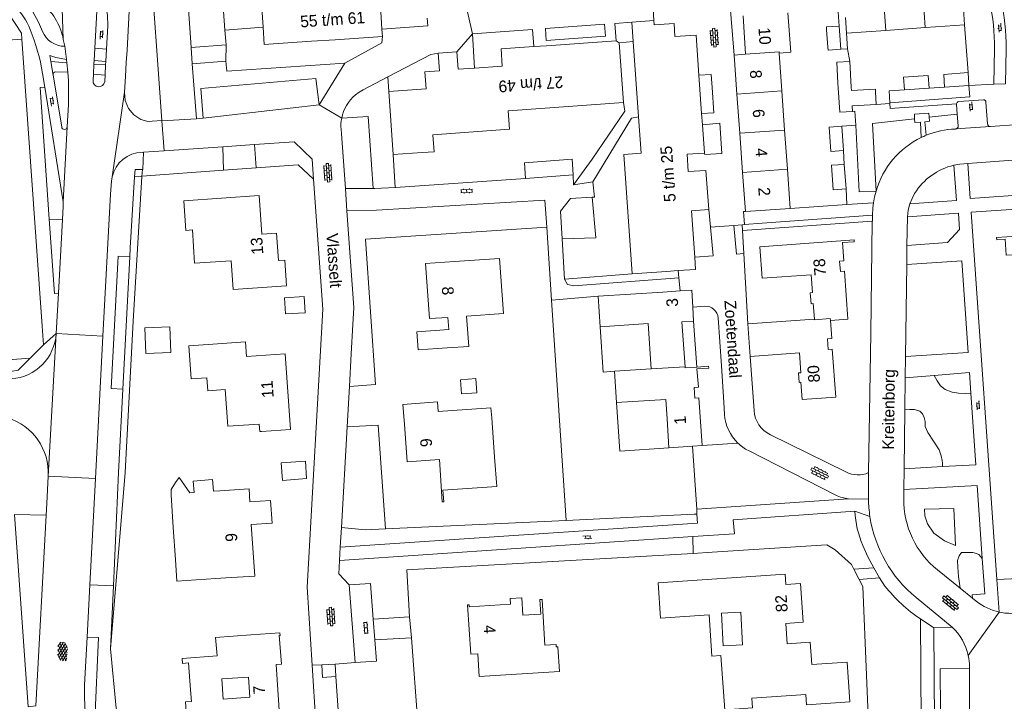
# Model space of a CAD drawing. Extents: x 99476 to 102828, y 406437 to 407931.
# Tile 12 of 162: x 99798 to 99967, y 406667 to 406785. Entities that reach past the tile are written whole.
import ezdxf

# ---------------------------------------------------------------- set-up
doc = ezdxf.new("R2010")
doc.units = 0
doc.header["$MEASUREMENT"] = 0
for name, color, linetype, lineweight in [('BG_bijgebouw', 253, 'Continuous', 0), ('BG_dakoverstek', 253, 'Continuous', 13), ('BG_dakoverstek bijgebouw', 253, 'Continuous', 0), ('BG_gesloten verharding', 253, 'Continuous', 0), ('BG_heg haag', 253, 'Continuous', 0), ('BG_hek', 253, 'Continuous', 0), ('BG_hoofdgebouw', 253, 'Continuous', 13), ('BG_huisnummer', 253, 'Continuous', 0), ('BG_kant verharding', 253, 'Continuous', 0), ('BG_open verharding', 253, 'Continuous', 0), ('BG_schutting', 253, 'Continuous', 0), ('BG_straatnaam', 253, 'Continuous', 0), ('BG_tussenmuur', 253, 'Continuous', 0), ('BG_vlakafsluiter', 253, 'Continuous', 0)]:
    doc.layers.add(name, color=color, linetype=linetype, lineweight=lineweight)
doc.styles.add('Style-WORKING', font='WORKING.shx')

# ---------------------------------------------------------------- blocks, each defined once
blk = doc.blocks.new('S02OV4')
at = {"layer": 'BG_open verharding', "linetype": 'Continuous', "lineweight": 0}
for p, q in [((0, -0.200092), (0, 0.200092)), ((0, 0.2), (3.201, 0.2)), ((0.214, 0.6), (2.9, 0.6)), ((0.4, 0.199), (0.4, 0.6)), ((0.8, 0.6), (0.8, 0.7)), ((0.8, -0.2), (0.8, 0.2)), ((1.2, 0.2), (1.2, 0.6)), ((1.6, 0.6), (1.6, 0.7)), ((1.6, -0.2), (1.6, 0.2)), ((2, 0.199), (2, 0.6)), ((2.4, 0.6), (2.4, 0.7)), ((2.4, -0.2), (2.4, 0.2)), ((2.8, 0.2), (2.8, 0.6)), ((3.2, -0.199908), (3.2, 0.200092)), ((0, -0.2), (3.2, -0.199)), ((0.31, -0.6), (2.9, -0.6)), ((0.4, -0.6), (0.399, -0.2)), ((0.8, -0.7), (0.8, -0.6)), ((1.2, -0.6), (1.2, -0.2)), ((1.6, -0.7), (1.6, -0.6)), ((2, -0.6), (1.999, -0.2)), ((2.4, -0.7), (2.4, -0.6)), ((2.8, -0.6), (2.8, -0.2))]:
    blk.add_line(p, q, dxfattribs=at)
blk = doc.blocks.new('S02OV2')
at = {"layer": 'BG_open verharding', "linetype": 'Continuous', "lineweight": 0}
for p, q in [((0.052866, 0.482148), (0.183301, 0.482148)), ((0.183301, -1.01785), (0.183301, 0.982147)), ((0.183301, 0.895191), (0.705039, 0.895191)), ((0.705039, -1.01785), (0.705039, 0.982147)), ((0.705039, 0.43867), (0.835473, 0.43867)), ((0.052866, -0.517416), (0.183301, -0.517416)), ((0.183301, -0.017851), (0.705039, -0.017851)), ((0.183301, -0.930894), (0.705039, -0.930894)), ((0.705039, -0.473938), (0.835473, -0.473938))]:
    blk.add_line(p, q, dxfattribs=at)
blk = doc.blocks.new('S02OV6')
at = {"layer": 'BG_open verharding', "linetype": 'Continuous', "lineweight": 0}
for p, q in [((0, 0.20784), (1.371449, 0.20784)), ((0.085505, 0.20784), (0.085505, 0.268177)), ((0.485, -0.192), (0.486, 0.207)), ((0.885505, 0.20784), (0.885505, 0.31106)), ((1.285, -0.193), (1.285, 0.207)), ((0.268333, -0.19216), (1.549656, -0.19216)), ((0.885505, -0.32925), (0.885505, -0.19216))]:
    blk.add_line(p, q, dxfattribs=at)
blk = doc.blocks.new('S01GV4')
at = {"layer": 'BG_gesloten verharding', "linetype": 'Continuous', "lineweight": 0}
for p, q in [((0, 0.278304), (0.9421, 0.823239)), ((0, -0.181671), (1.741927, 0.823239)), ((0, 0.098949), (1.593645, -0.823239)), ((0.117, -0.579), (1.53, 0.238)), ((0.163, 0.466), (2.296, -0.767)), ((0.531, -0.801), (3.134, 0.701)), ((0.567, 0.694), (2.709, -0.545)), ((1.118159, 0.823239), (3.097745, -0.32208)), ((1.293565, -0.823239), (3.161206, 0.256049)), ((1.529745, 0.23842), (2.542019, 0.823239)), ((1.91699, 0.823239), (3.161206, 0.104286)), ((2.715943, 0.823239), (3.161206, 0.565645)), ((0, -0.363991), (0.793486, -0.823239)), ((2.092105, -0.823239), (3.161206, -0.205903))]:
    blk.add_line(p, q, dxfattribs=at)

msp = doc.modelspace()

# ---------------------------------------------------------------- linework, layer by layer
at = {"layer": 'BG_bijgebouw', "linetype": 'Continuous', "lineweight": 0}
for p, q in [((99827.029, 406783.154), (99826.812, 406786.337)), ((99827.261, 406779.759), (99827.029, 406783.154)), ((99938.94, 406779.474), (99938.649, 406783.464)), ((99833.06, 406782.78), (99833.26, 406780.229)), ((99833.26, 406780.229), (99827.261, 406779.759)), ((99940.7, 406772.974), (99940.454, 406777.366)), ((99949.72, 406774.7), (99953.93, 406775)), ((99949.88, 406772.5), (99949.72, 406774.7)), ((99953.93, 406775), (99954.08, 406772.8)), ((99960.83, 406775.48), (99960.94, 406773.27)), ((99938.41, 406773.65), (99938.465, 406772.849)), ((99940.733, 406772.378), (99940.7, 406772.974)), ((99954.08, 406772.8), (99949.88, 406772.5)), ((99960.94, 406773.27), (99956.73, 406772.96)), ((99945, 406769.98), (99944.88, 406772.18)), ((99940.88, 406769.75), (99945, 406769.98)), ((99940.95, 406768.81), (99940.88, 406769.75)), ((99939.09, 406766.27), (99936.89, 406766.12)), ((99936.89, 406766.12), (99937.18, 406761.93)), ((99939.37, 406762.08), (99939.09, 406766.27)), ((99937.18, 406761.93), (99939.37, 406762.08)), ((99939.815, 406755.51), (99939.52, 406759.7)), ((99892.89, 406757.94), (99884.74, 406757.306))]:
    msp.add_line(p, q, dxfattribs=at)
at = {"layer": 'BG_bijgebouw', "linetype": 'Continuous', "lineweight": 0, "flags": 128}
for points in [[(99938.649, 406783.464), (99936.45, 406783.309), (99936.484, 406782.846)], [(99936.703, 406779.824), (99936.74, 406779.32), (99938.94, 406779.474)], [(99940.454, 406777.366), (99938.209, 406777.24), (99938.41, 406773.65)], [(99956.73, 406772.96), (99956.62, 406775.17), (99960.83, 406775.48)], [(99938.465, 406772.849), (99938.75, 406768.66), (99940.95, 406768.81)], [(99944.88, 406772.18), (99944.856, 406772.609), (99940.733, 406772.378)], [(99884.74, 406757.306), (99884.548, 406759.988), (99892.743, 406760.586), (99892.89, 406757.94)], [(99939.52, 406759.7), (99937.33, 406759.55), (99937.62, 406755.36), (99939.815, 406755.51)], [(99842.727, 406708.421), (99842.941, 406705.43), (99847.059, 406705.731), (99846.889, 406708.717), (99842.727, 406708.421)]]:
    msp.add_lwpolyline(points, dxfattribs=at)
at = {"layer": 'BG_dakoverstek', "linetype": 'Continuous', "lineweight": 13}
msp.add_line((99903.219, 406780.793), (99900.823, 406780.572), dxfattribs=at)
at = {"layer": 'BG_dakoverstek', "linetype": 'Continuous', "lineweight": 13, "flags": 128}
for points in [[(99829.973, 406723.064), (99827.256, 406722.874), (99826.86, 406728.533), (99830.961, 406728.82)], [(99878.916, 406716.194), (99878.788, 406717.923), (99869.706, 406717.249), (99869.582, 406718.921)], [(99824.184, 406697.335), (99823.811, 406702.929), (99823.835, 406703.893), (99824.576, 406705.065), (99825.186, 406705.919), (99827.023, 406703.304)], [(99831.086, 406703.575), (99830.922, 406705.567), (99827.593, 406705.294), (99827.753, 406703.353)], [(99824.55, 406691.855), (99824.799, 406688.12), (99828.092, 406688.34)], [(99921.731, 406682.816), (99918.395, 406682.647), (99918.678, 406677.034), (99922.014, 406677.202), (99921.731, 406682.816)], [(99832.75, 406667.881), (99832.51, 406671.338), (99837.094, 406671.656), (99837.334, 406668.2), (99832.75, 406667.881)]]:
    msp.add_lwpolyline(points, dxfattribs=at)
at = {"layer": 'BG_dakoverstek bijgebouw', "linetype": 'Continuous', "lineweight": 0}
msp.add_line((99936.703, 406779.824), (99936.484, 406782.846), dxfattribs=at)
at = {"layer": 'BG_dakoverstek bijgebouw', "linetype": 'Continuous', "lineweight": 0, "flags": 128}
for points in [[(99846.869, 406734.239), (99846.705, 406737.001), (99843.295, 406736.799), (99843.458, 406734.037), (99846.869, 406734.239)], [(99819.291, 406731.647), (99823.599, 406731.814), (99823.771, 406727.386), (99819.463, 406727.218), (99819.291, 406731.647)], [(99876.348, 406720.465), (99876.165, 406722.925), (99873.564, 406722.731), (99873.747, 406720.271), (99876.348, 406720.465)]]:
    msp.add_lwpolyline(points, dxfattribs=at)
at = {"layer": 'BG_heg haag', "linetype": 'Continuous', "lineweight": 0}
for p, q in [((99818.869, 406758.841), (99818.965, 406758.844)), ((99961.34, 406751.49), (99988.659, 406753.358)), ((99891.424, 406739.972), (99891.011, 406746.912)), ((99922.24, 406744.39), (99922.122, 406746.354)), ((99922.925, 406732.302), (99922.24, 406744.39)), ((99816.715, 406743.822), (99815.511, 406721.104)), ((99801.875, 406728.7), (99801.648, 406731.916)), ((99944.052, 406730.665), (99943.7, 406706.76)), ((99799.61, 406726.44), (99801.875, 406728.7)), ((99799.573, 406726.403), (99799.61, 406726.44)), ((99924.006, 406717.417), (99923.333, 406726.725)), ((99815.511, 406721.104), (99814.752, 406706.776)), ((99939.781, 406706.879), (99926.811, 406713.261)), ((99813.893, 406687.301), (99814.752, 406706.776)), ((99891.721, 406698.57), (99860.667, 406697.092)), ((99913.724, 406699.617), (99891.721, 406698.57)), ((99860.667, 406697.092), (99857.191, 406696.927)), ((99864.324, 406690.086), (99913.526, 406692.89)), ((99913.526, 406692.89), (99916.832, 406693.078)), ((99864.785, 406681.997), (99864.324, 406690.086)), ((99940.731, 406691), (99941.172, 406690.163)), ((99941.172, 406690.163), (99942.084, 406688.435)), ((99942.084, 406688.435), (99942.726, 406687.217)), ((99813.415, 406676.477), (99813.893, 406687.301)), ((99865.116, 406678.394), (99866.422, 406661.058))]:
    msp.add_line(p, q, dxfattribs=at)
at = {"layer": 'BG_heg haag', "linetype": 'Continuous', "lineweight": 0, "flags": 128}
for points in [[(99817.512, 406757.549), (99816.797, 406745.369), (99816.715, 406743.822)], [(99817.512, 406757.549), (99817.652, 406758.804), (99818.869, 406758.841)], [(99792.095, 406723.834), (99796.215, 406724.118), (99797.536, 406724.371), (99799.573, 406726.403)], [(99916.832, 406693.078), (99936.504, 406694.355), (99937.951, 406693.528), (99940.731, 406691)], [(99941.712, 406656.757), (99943.963, 406656.76), (99942.726, 406687.217)], [(99816.937, 406657.593), (99814.35, 406666.325), (99813.415, 406676.477)]]:
    msp.add_lwpolyline(points, dxfattribs=at)
at = {"layer": 'BG_heg haag', "linetype": 'Continuous', "lineweight": 0, "extrusion": (0, 0, -1)}
for centre, radius, start, end in [((-99929.039659, 406717.78977), 5.047443, 296.202319, 355.764664), ((-99941.868716, 406711.04202), 4.657177, 246.845148, 296.633343)]:
    msp.add_arc(centre, radius, start, end, dxfattribs=at)
at = {"layer": 'BG_hek', "linetype": 'Continuous', "lineweight": 0}
for p, q in [((99819.038, 406761.785), (99818.965, 406758.844)), ((99861.99, 406761.384), (99862.334, 406755.713))]:
    msp.add_line(p, q, dxfattribs=at)
at = {"layer": 'BG_hek', "linetype": 'Continuous', "lineweight": 0, "flags": 128}
msp.add_lwpolyline([(99896.206, 406754.063), (99896.794, 406747.082), (99891.011, 406746.912)], dxfattribs=at)
at = {"layer": 'BG_hoofdgebouw', "linetype": 'Continuous', "lineweight": 13}
for p, q in [((99960.19, 406783.67), (99959.65, 406791.39)), ((99867.838, 406784.809), (99867.928, 406783.5)), ((99922.115, 406785.2), (99922.56, 406778.62)), ((99939.71, 406784.96), (99939.9, 406782.248)), ((99839.65, 406783.3), (99833.06, 406782.78)), ((99860.052, 406782.96), (99867.928, 406783.5)), ((99860.052, 406782.96), (99860.14, 406781.68)), ((99902.982, 406784.129), (99900.073, 406783.923)), ((99900.073, 406783.923), (99900.284, 406780.945)), ((99906.764, 406784.397), (99902.982, 406784.129)), ((99906.764, 406784.397), (99906.814, 406783.689)), ((99946.666, 406782.722), (99953.433, 406783.196)), ((99953.433, 406783.196), (99955.2, 406783.32)), ((99955.2, 406783.32), (99960.19, 406783.67)), ((99856.078, 406781.402), (99852.016, 406781.124)), ((99860.14, 406781.68), (99856.078, 406781.402)), ((99939.9, 406782.248), (99946.666, 406782.722)), ((99847.954, 406780.846), (99843.892, 406780.568)), ((99852.016, 406781.124), (99847.954, 406780.846)), ((99888.329, 406780.098), (99886.147, 406779.944)), ((99900.284, 406780.945), (99888.329, 406780.098)), ((99901.58, 406770.355), (99900.823, 406780.572)), ((99903.219, 406780.793), (99904.139, 406767.863)), ((99872.909, 406779.041), (99869.707, 406778.814)), ((99922.56, 406778.62), (99920.59, 406778.49)), ((99920.59, 406778.49), (99921.07, 406771.77)), ((99928.776, 406772.32), (99928.311, 406778.83)), ((99914.532, 406775.011), (99914.996, 406768.459)), ((99861.223, 406772.208), (99861.99, 406761.384)), ((99921.07, 406771.77), (99921.55, 406765.05)), ((99929.256, 406765.6), (99928.776, 406772.32)), ((99914.996, 406768.459), (99915.132, 406766.529)), ((99915.132, 406766.529), (99915.478, 406761.65)), ((99921.55, 406765.05), (99922.03, 406758.33)), ((99929.736, 406758.88), (99929.256, 406765.6)), ((99861.99, 406761.384), (99866.969, 406761.737)), ((99922.03, 406758.33), (99922.51, 406751.61)), ((99929.86, 406757.15), (99929.736, 406758.88)), ((99930.21, 406752.16), (99929.86, 406757.15)), ((99922.51, 406751.61), (99930.21, 406752.16)), ((99903.071, 406740.902), (99908.96, 406741.32)), ((99910.98, 406741.466), (99908.96, 406741.32)), ((99908.3, 406737.77), (99897.209, 406737.05)), ((99908.3, 406737.77), (99911.33, 406737.976)), ((99913.472, 406735.2), (99913.599, 406732.757)), ((99922.925, 406732.302), (99934.371, 406733.139)), ((99923.333, 406726.725), (99922.925, 406732.302)), ((99906.327, 406724.581), (99900.015, 406724.171)), ((99878.916, 406716.194), (99879.42, 406709.4)), ((99909.38, 406711.03), (99909.05, 406716.02)), ((99913.451, 406711.3), (99909.38, 406711.03)), ((99915.11, 406711.41), (99913.451, 406711.3)), ((99827.753, 406703.353), (99827.023, 406703.304)), ((99832.21, 406703.65), (99831.086, 406703.575)), ((99824.184, 406697.335), (99824.55, 406691.855)), ((99828.092, 406688.34), (99833.19, 406688.68))]:
    msp.add_line(p, q, dxfattribs=at)
at = {"layer": 'BG_hoofdgebouw', "linetype": 'Continuous', "lineweight": 13, "flags": 128}
for points in [[(99928.311, 406778.83), (99930.308, 406778.973), (99929.826, 406785.721)], [(99843.892, 406780.568), (99839.83, 406780.29), (99839.65, 406783.3)], [(99906.814, 406783.689), (99910.248, 406783.932), (99910.409, 406781.664)], [(99910.409, 406781.664), (99914.042, 406781.922), (99914.532, 406775.011)], [(99886.147, 406779.944), (99880.521, 406779.545), (99880.73, 406776.59), (99875.978, 406776.253)], [(99869.707, 406778.814), (99869.922, 406775.785), (99867.429, 406775.608), (99867.638, 406772.662), (99861.223, 406772.208)], [(99875.978, 406776.253), (99873.121, 406776.051), (99872.909, 406779.041)], [(99866.969, 406761.737), (99869.024, 406761.892), (99868.808, 406764.805), (99881.992, 406765.783), (99881.762, 406768.887), (99901.58, 406770.355)], [(99904.139, 406767.863), (99904.582, 406761.633), (99901.614, 406761.422), (99903.071, 406740.902)], [(99915.478, 406761.65), (99912.489, 406761.438), (99912.7, 406758.458), (99915.722, 406758.672), (99916.21, 406751.95)], [(99826.354, 406748.378), (99827.463, 406748.452), (99827.842, 406742.751), (99834.138, 406743.17), (99834.467, 406738.219), (99843.637, 406738.829), (99843.341, 406743.285), (99842.245, 406743.213), (99841.934, 406747.884), (99839.405, 406747.716), (99838.94, 406754.38), (99825.999, 406753.47), (99826.354, 406748.378)], [(99916.21, 406751.95), (99913.231, 406751.75), (99913.801, 406743.76)], [(99974.133, 406732.076), (99969.293, 406731.769), (99968.923, 406737.617), (99969.49, 406737.653), (99969.339, 406740.036), (99968.72, 406739.997), (99968.455, 406744.199), (99967.359, 406744.129), (99967.185, 406746.882), (99965.719, 406746.771), (99965.694, 406747.17), (99979.866, 406748.066), (99980.203, 406743.505), (99978.115, 406743.373), (99978.238, 406741.44)], [(99934.371, 406733.139), (99934.177, 406735.798), (99933.804, 406735.771), (99933.665, 406737.671), (99934.046, 406737.699), (99933.822, 406740.753), (99925.416, 406740.138), (99925.019, 406745.561), (99941.188, 406746.74), (99941.211, 406746.423), (99939.209, 406746.277), (99939.439, 406743.126), (99938.72, 406743.074), (99938.85, 406741.299), (99939.533, 406741.349), (99940.137, 406733.105), (99937.13, 406732.885)], [(99872.52, 406743.02), (99867.54, 406742.67), (99868.21, 406733.21), (99871.4, 406733.43), (99871.53, 406731.35), (99866.04, 406730.96), (99866.26, 406727.83), (99871.25, 406728.18)], [(99871.25, 406728.18), (99874.972, 406728.444), (99874.603, 406733.657), (99880.931, 406734.105), (99880.261, 406743.568), (99872.52, 406743.02)], [(99913.801, 406743.76), (99913.95, 406741.68), (99910.98, 406741.466)], [(99911.33, 406737.976), (99913.302, 406738.111), (99913.472, 406735.2)], [(99897.209, 406737.05), (99897.548, 406731.835), (99897.554, 406731.835)], [(99897.554, 406731.835), (99905.821, 406732.372), (99906.327, 406724.581)], [(99913.599, 406732.757), (99911.61, 406732.66), (99912.165, 406724.961)], [(99937.13, 406732.885), (99937.353, 406729.787), (99936.619, 406729.733), (99936.75, 406727.939), (99937.448, 406727.99), (99938.052, 406719.742), (99932.283, 406719.32), (99932.066, 406722.293), (99931.789, 406722.273), (99931.671, 406723.892), (99932.05, 406723.92), (99931.799, 406727.345), (99923.333, 406726.725)], [(99830.961, 406728.82), (99836.59, 406729.22), (99836.78, 406726.7), (99843.43, 406727.16), (99844.34, 406714.19), (99839.35, 406713.84)], [(99900.015, 406724.171), (99900.364, 406718.798), (99900.37, 406718.798)], [(99912.165, 406724.961), (99912.18, 406724.76), (99914.17, 406724.899)], [(99914.17, 406724.899), (99916.19, 406725.04), (99916.22, 406724.72), (99914.19, 406724.59), (99914.44, 406721.43), (99913.73, 406721.39), (99913.84, 406719.58), (99914.54, 406719.62), (99915.11, 406711.41)], [(99829.973, 406723.064), (99830.13, 406720.831), (99833.127, 406721.042), (99833.572, 406714.719), (99838.962, 406715.098), (99839.052, 406713.819), (99839.35, 406713.84)], [(99863.9, 406715.08), (99863.648, 406718.481), (99869.582, 406718.921)], [(99900.37, 406718.798), (99908.834, 406719.348), (99909.05, 406716.02)], [(99863.9, 406715.08), (99864.38, 406708.61), (99869.92, 406709.01), (99870.38, 406701.76), (99870.68, 406701.74), (99870.54, 406703.77), (99879.77, 406704.41), (99879.42, 406709.4)], [(99833.19, 406688.68), (99838.18, 406689.01), (99837.59, 406697.87), (99841.18, 406698.1), (99840.92, 406701.99), (99837.34, 406701.75), (99837.2, 406703.99), (99832.21, 406703.65)], [(99907.939, 406681.747), (99907.52, 406687.851), (99929.349, 406689.351), (99929.471, 406687.568), (99931.974, 406687.74), (99932.433, 406681.062), (99929.482, 406680.859), (99929.721, 406677.38), (99933.665, 406677.651), (99933.93, 406673.797), (99940.002, 406674.215), (99940.472, 406667.37), (99933.012, 406666.858), (99932.888, 406668.661), (99923.646, 406668.026), (99923.762, 406666.346), (99918.957, 406666.015), (99918.314, 406675.366), (99916.75, 406675.258), (99916.265, 406682.319), (99907.939, 406681.747)], [(99890.564, 406672.63), (99890.296, 406676.834), (99890.019, 406676.817), (99889.991, 406677.266), (99888.069, 406677.144), (99887.57, 406684.981), (99887.188, 406684.956), (99887.346, 406682.478), (99884.273, 406682.282), (99884.085, 406685.246), (99882.066, 406685.118), (99882.128, 406684.154), (99875.063, 406683.705), (99875.04, 406684.07), (99874.779, 406684.053), (99875.32, 406675.561), (99876.53, 406675.638), (99876.777, 406671.752), (99890.564, 406672.63)], [(99837.52, 406678.89), (99831.466, 406678.432), (99831.702, 406675.317), (99825.715, 406674.864), (99825.78, 406674.006)], [(99837.52, 406678.89), (99842.51, 406679.26), (99842.54, 406678.81), (99842.39, 406678.82), (99842.76, 406673.89), (99841.84, 406673.81), (99842.52, 406664.24), (99826.58, 406663.11), (99826.28, 406667.4), (99827.32, 406667.47), (99827.17, 406669.46)], [(99827.17, 406669.46), (99826.82, 406674.084), (99825.78, 406674.006)]]:
    msp.add_lwpolyline(points, dxfattribs=at)
at = {"layer": 'BG_kant verharding', "linetype": 'Continuous', "lineweight": 0}
for p, q in [((99817.932, 406809.818), (99816.238, 406779.309)), ((99919.48, 406791.56), (99920.59, 406778.49)), ((99810.697, 406779.644), (99811.162, 406788.133)), ((99885.954, 406782.892), (99875.64, 406782.14)), ((99885.954, 406782.892), (99886.147, 406779.944)), ((99898.328, 406783.796), (99888.142, 406783.052)), ((99888.142, 406783.052), (99888.272, 406780.996)), ((99805.532, 406779.985), (99805.275, 406781.179)), ((99875.64, 406782.14), (99875.978, 406776.253)), ((99805.532, 406779.985), (99805.84, 406777.744)), ((99810.573, 406777.536), (99810.697, 406779.644)), ((99812.704, 406779.514), (99810.697, 406779.644)), ((99812.587, 406777.405), (99812.704, 406779.514)), ((99827.261, 406779.759), (99827.434, 406776.99)), ((99965.335, 406779.575), (99965.215, 406773.474)), ((99816.238, 406779.309), (99816.112, 406777.189)), ((99803.117, 406777.366), (99803.51, 406775.031)), ((99805.892, 406777.173), (99805.84, 406777.744)), ((99806.04, 406775.537), (99805.892, 406777.173)), ((99812.587, 406777.405), (99810.573, 406777.536)), ((99812.454, 406775.058), (99812.553, 406776.803)), ((99812.553, 406776.803), (99812.587, 406777.405)), ((99815.969, 406774.789), (99816.112, 406777.189)), ((99827.434, 406776.99), (99833.214, 406777.446)), ((99827.434, 406776.99), (99828.171, 406767.519)), ((99849.25, 406769.939), (99853.68, 406777.08)), ((99801.709, 406775.328), (99802.084, 406772.993)), ((99805.001, 406766.162), (99803.51, 406775.031)), ((99806.04, 406775.537), (99803.989, 406775.629)), ((99812.454, 406775.058), (99810.448, 406775.207)), ((99812.39, 406773.922), (99812.454, 406775.058)), ((99815.81, 406772.096), (99815.969, 406774.789)), ((99856.794, 406772.515), (99861.06, 406774.74)), ((99805.239, 406753.304), (99802.084, 406772.993)), ((99960.94, 406773.27), (99965.215, 406773.474)), ((99815.81, 406772.096), (99813.673, 406757.573)), ((99958.74, 406771.133), (99947.319, 406770.286)), ((99829.317, 406767.62), (99849.25, 406769.939)), ((99958.818, 406770.058), (99958.817, 406770.088)), ((99958.941, 406768.355), (99958.818, 406770.058)), ((99959.188, 406770.486), (99963.432, 406770.79)), ((99964.13, 406766.681), (99963.859, 406770.42)), ((99959.088, 406766.322), (99958.941, 406768.355)), ((99805.965, 406766.135), (99805.239, 406753.304)), ((99822.192, 406767.191), (99822.188, 406767.25)), ((99822.594, 406762.029), (99822.192, 406767.191)), ((99828.171, 406767.519), (99829.317, 406767.62)), ((99964.62, 406766.217), (99958.629, 406765.787)), ((99969.489, 406766.557), (99964.62, 406766.217)), ((99958.609, 406765.786), (99958.629, 406765.787)), ((99822.594, 406762.029), (99832.701, 406762.725)), ((99832.701, 406762.725), (99838.148, 406763.1)), ((99818.81, 406761.769), (99819.038, 406761.785)), ((99819.038, 406761.785), (99822.594, 406762.029)), ((99960.752, 406759.889), (99988.054, 406761.824)), ((99892.986, 406756.217), (99892.89, 406757.94)), ((99858.515, 406755.583), (99853.756, 406755.544)), ((99854.034, 406751.722), (99853.756, 406755.544)), ((99858.811, 406755.585), (99858.515, 406755.583)), ((99862.334, 406755.713), (99858.811, 406755.585)), ((99916.505, 406748.914), (99916.21, 406751.95)), ((99922.211, 406751.589), (99922.51, 406751.61)), ((99965.754, 406688.427), (99961.34, 406751.49)), ((99804.45, 406737.61), (99805.121, 406750.237)), ((99920.54, 406749.24), (99921.943, 406749.342)), ((99944.052, 406730.665), (99944.336, 406749.963)), ((99950.283, 406745.803), (99950.36, 406750.7)), ((99889.183, 406736.361), (99888.368, 406748.939)), ((99950.24, 406742.509), (99950.283, 406745.803)), ((99950.033, 406726.692), (99950.24, 406742.509)), ((99950.24, 406742.509), (99959.708, 406743.154)), ((99960.787, 406727.417), (99959.708, 406743.154)), ((99911.106, 406740.21), (99910.98, 406741.466)), ((99893.015, 406738.84), (99911.106, 406740.21)), ((99911.33, 406737.976), (99911.106, 406740.21)), ((99804.054, 406730.642), (99804.45, 406737.61)), ((99915.563, 406735.338), (99913.472, 406735.2)), ((99854.785, 406727.174), (99855.073, 406732.215)), ((99918.383, 406725.133), (99917.844, 406733.338)), ((99802.69, 406706.18), (99804.054, 406730.642)), ((99810.803, 406705.751), (99812.097, 406730.217)), ((99854.466, 406721.565), (99854.785, 406727.174)), ((99960.787, 406727.417), (99950.033, 406726.692)), ((99949.985, 406723.062), (99950.033, 406726.692)), ((99918.794, 406718.876), (99918.383, 406725.133)), ((99961.025, 406723.951), (99954.954, 406723.462)), ((99961.267, 406720.419), (99961.025, 406723.951)), ((99949.913, 406717.535), (99949.985, 406723.062)), ((99954.954, 406723.462), (99949.985, 406723.062)), ((99854.356, 406719.639), (99854.466, 406721.565)), ((99854.07, 406714.631), (99854.356, 406719.639)), ((99918.932, 406716.77), (99918.794, 406718.876)), ((99949.78, 406707.42), (99949.913, 406717.535)), ((99853.085, 406697.36), (99854.07, 406714.631)), ((99938.057, 406702.914), (99923.038, 406710.547)), ((99943.7, 406706.76), (99943.677, 406702.206)), ((99949.748, 406703.847), (99949.78, 406707.42)), ((99949.78, 406707.42), (99956.403, 406707.796)), ((99802.432, 406701.437), (99802.69, 406706.18)), ((99809.839, 406687.515), (99810.803, 406705.751)), ((99949.734, 406702.286), (99949.748, 406703.847)), ((99914.15, 406700.47), (99940.263, 406702.279)), ((99940.263, 406702.279), (99943.677, 406702.206)), ((99802.325, 406699.469), (99802.432, 406701.437)), ((99914.198, 406699.647), (99914.15, 406700.47)), ((99800.543, 406666.712), (99802.325, 406699.469)), ((99852.892, 406693.97), (99853.085, 406697.36)), ((99913.489, 406695.77), (99852.762, 406691.69)), ((99945.586, 406688.675), (99944.573, 406690.397)), ((99955.529, 406690.055), (99959.419, 406686.927)), ((99946.491, 406687.289), (99945.586, 406688.675)), ((99966.147, 406682.813), (99965.754, 406688.427)), ((99809.364, 406678.528), (99809.839, 406687.515)), ((99854.44, 406687.47), (99855.419, 406674.126)), ((99959.419, 406686.927), (99961.536, 406685.225)), ((99958.048, 406680.238), (99951.847, 406685.33)), ((99961.536, 406685.225), (99962.185, 406684.703)), ((99858.546, 406681.604), (99864.785, 406681.997)), ((99858.824, 406678.045), (99858.546, 406681.604)), ((99952.59, 406681.65), (99952.77, 406654.81)), ((99958.048, 406680.238), (99954.91, 406680.1)), ((99954.91, 406680.1), (99955.05, 406654.953)), ((99808.93, 406670.32), (99809.364, 406678.528)), ((99858.824, 406678.045), (99865.116, 406678.394)), ((99849.688, 406673.727), (99848.04, 406673.678)), ((99848.79, 406661.834), (99848.04, 406673.678)), ((99849.688, 406673.727), (99851.99, 406673.89)), ((99851.99, 406673.89), (99855.419, 406674.126)), ((99852.139, 406671.735), (99851.99, 406673.89)), ((99961.03, 406673.109), (99961.029, 406673.43)), ((99961.054, 406658.661), (99961.03, 406673.109))]:
    msp.add_line(p, q, dxfattribs=at)
at = {"layer": 'BG_kant verharding', "color": 7, "linetype": 'Continuous', "lineweight": 0}
for p, q in [((99810.54, 406776.915), (99810.448, 406775.207)), ((99810.573, 406777.536), (99810.54, 406776.915)), ((99810.448, 406775.207), (99810.389, 406774.105))]:
    msp.add_line(p, q, dxfattribs=at)
at = {"layer": 'BG_kant verharding', "linetype": 'Continuous', "lineweight": 0, "flags": 128}
for points in [[(99822.188, 406767.25), (99820.1, 406796.83), (99827.983, 406806.194), (99828.283, 406806.22)], [(99812.227, 406788.315), (99812.552, 406787.13), (99812.864, 406785.346), (99812.921, 406783.523), (99812.704, 406779.514)], [(99800.05, 406785.901), (99801.041, 406784.145), (99801.69, 406782.557)], [(99888.272, 406780.996), (99898.476, 406781.719), (99898.328, 406783.796)], [(99853.68, 406777.08), (99860.054, 406780.577), (99860.14, 406781.68)], [(99967.315, 406779.545), (99967.198, 406773.569), (99965.215, 406773.474)], [(99805.84, 406777.744), (99803.99, 406778.041), (99802.943, 406778.402), (99803.117, 406777.366)], [(99861.06, 406774.74), (99868.46, 406778.6), (99869.707, 406778.814)], [(99833.214, 406777.446), (99833.4, 406775.739), (99853.68, 406777.08)], [(99806.04, 406775.537), (99806.171, 406774.085), (99806.151, 406770.016), (99805.965, 406766.135)], [(99829.317, 406767.62), (99828.928, 406772.767), (99848.663, 406774.433), (99849.25, 406769.939)], [(99916.787, 406772.901), (99916.62, 406775.16), (99914.532, 406775.011)], [(99802.084, 406772.993), (99801.316, 406772.923), (99802.868, 406750.327)], [(99855.505, 406771.649), (99856.126, 406772.117), (99856.794, 406772.515)], [(99901.58, 406770.355), (99901.78, 406768.865), (99896.197, 406760.586), (99892.986, 406756.217)], [(99853.133, 406767.629), (99857.701, 406767.951), (99858.515, 406755.583)], [(99896.285, 406756.698), (99902.956, 406767.635), (99904.139, 406767.863)], [(99951.606, 406767.543), (99951.557, 406768.353), (99954.061, 406768.529), (99954.124, 406767.822)], [(99954.124, 406767.822), (99954.184, 406767.152), (99953.376, 406767.014), (99953.597, 406764.705)], [(99915.478, 406761.65), (99915.53, 406761.43), (99918.46, 406761.6), (99918.11, 406766.77), (99915.132, 406766.529)], [(99941.482, 406766.423), (99942.068, 406754.98), (99944.968, 406755.123)], [(99952.741, 406764.325), (99952.629, 406766.96), (99951.644, 406766.918), (99951.606, 406767.543)], [(99853.756, 406755.544), (99853.071, 406764.97), (99853.014, 406765.749)], [(99838.148, 406763.1), (99844.97, 406763.57), (99848.04, 406760.6), (99848.28, 406757.195)], [(99988.054, 406761.824), (99988.483, 406755.759), (99973.531, 406754.699), (99973.403, 406756.505), (99972.495, 406756.44), (99972.623, 406754.635), (99961.177, 406753.823), (99960.752, 406759.889)], [(99958.35, 406759.568), (99958.805, 406753.534), (99950.801, 406752.95)], [(99958.35, 406759.568), (99959.378, 406759.765), (99960.752, 406759.889)], [(99812.097, 406730.217), (99813.385, 406754.584), (99813.566, 406756.847), (99813.673, 406757.573)], [(99848.28, 406757.195), (99849.86, 406734.82), (99847.19, 406687.1), (99848.04, 406673.678)], [(99884.74, 406757.306), (99862.352, 406755.714), (99862.334, 406755.713)], [(99896.206, 406754.063), (99896.607, 406754.089), (99896.285, 406756.698)], [(99944.534, 406753.108), (99944.716, 406754.123), (99944.968, 406755.123)], [(99951.603, 406754.726), (99951.155, 406753.859), (99950.801, 406752.95)], [(99805.121, 406750.237), (99805.241, 406752.499), (99805.239, 406753.304)], [(99888.368, 406748.939), (99888.068, 406753.575), (99859.099, 406751.825), (99854.034, 406751.722)], [(99891.011, 406746.912), (99890.728, 406751.687), (99892.469, 406753.824), (99896.206, 406754.063)], [(99950.36, 406750.7), (99950.511, 406751.838), (99950.801, 406752.95)], [(99855.073, 406732.215), (99855.24, 406735.15), (99854.034, 406751.722)], [(99944.336, 406749.963), (99944.337, 406750), (99944.383, 406750.969)], [(99950.283, 406745.803), (99957.255, 406746.305), (99959.338, 406748.496), (99959.137, 406751.339), (99950.36, 406750.7)], [(99802.868, 406750.327), (99803.745, 406737.549), (99804.45, 406737.61)], [(99922.24, 406744.39), (99920.97, 406744.27), (99920.54, 406749.24)], [(99913.801, 406743.76), (99916.98, 406744.03), (99916.505, 406748.914)], [(99893.015, 406738.84), (99891.939, 406739.055), (99891.424, 406739.972)], [(99956.403, 406707.796), (99962.11, 406708.12), (99961.267, 406720.419)], [(99949.748, 406703.847), (99962.35, 406704.571), (99963.242, 406691.998)], [(99941.32, 406700.138), (99920.44, 406698.63), (99920.63, 406696.25), (99913.489, 406695.77)], [(99800.543, 406666.712), (99799.24, 406666.56), (99796.88, 406699.566)], [(99852.892, 406693.97), (99914.29, 406698.06), (99914.198, 406699.647)], [(99944.573, 406690.397), (99943.584, 406692.302), (99942.7, 406694.259)], [(99854.44, 406687.47), (99852.63, 406689.36), (99852.762, 406691.69)], [(99963.242, 406691.998), (99963.671, 406685.937), (99961.497, 406685.783), (99961.536, 406685.225)], [(99858.546, 406681.604), (99858.07, 406687.71), (99854.44, 406687.47)], [(99855.419, 406674.126), (99859.11, 406674.38), (99858.824, 406678.045)], [(99852.139, 406671.735), (99849.846, 406671.601), (99849.688, 406673.727)], [(99961.054, 406658.661), (99956.094, 406658.618), (99956.005, 406673.044), (99961.03, 406673.109)], [(99866.422, 406661.058), (99852.94, 406660.19), (99852.139, 406671.735)]]:
    msp.add_lwpolyline(points, dxfattribs=at)
at = {"layer": 'BG_kant verharding', "linetype": 'Continuous', "lineweight": 0, "extrusion": (0, 0, -1)}
for centre, radius, start, end in [((-99931.644867, 406780.089519), 37.693665, 153.177427, 180.888527), ((-99931.63569, 406780.094818), 33.703319, 153.336834, 180.883728), ((-99931.637052, 406780.093945), 35.68217, 153.177033, 180.88149), ((-99790.80449, 406779.723761), 9.337551, 100.156187, 160.217894), ((-99765.760296, 406769.32617), 36.44628, 158.1613, 170.521583), ((-99860.063154, 406766.249663), 7.066089, 11.256708, 49.828731), ((-99959.217356, 406770.08672), 0.400358, 0.183203, 85.795079), ((-99963.460046, 406770.390976), 0.400008, 85.979511, 175.839038), ((-99805.484095, 406766.187595), 0.483773, 186.24148, 356.967195), ((-99860.01324, 406766.249729), 7.017128, 355.908001, 11.335736), ((-99959.177742, 406751.003878), 14.794726, 16.165823, 64.210251), ((-99959.338119, 406750.618248), 15.21174, 64.298287, 67.826428), ((-99959.168657, 406751.031742), 14.764868, 67.829807, 87.827704), ((-99818.883342, 406756.436696), 5.332809, 12.302794, 89.21199), ((-99926.458, 406717.268084), 7.542464, 314.016522, 356.213589), ((-99926.464237, 406717.284319), 7.558476, 296.955433, 313.965005), ((-99940.820916, 406708.366548), 6.113061, 275.236456, 296.880612), ((-99966.067073, 406702.574874), 22.393111, 351.378488, 359.056143), ((-99965.263344, 406702.155418), 15.529893, 308.815406, 0.481771), ((-99958.75226, 406701.128474), 17.460376, 336.831769, 356.748038), ((-99965.942278, 406702.570501), 22.269075, 309.268326, 351.341482), ((-99967.902147, 406704.328993), 27.364184, 304.02599, 321.485583), ((-99968.164291, 406692.139604), 9.542274, 282.204744, 308.800508), ((-99865.677309, 406669.457128), 56.753869, 350.696434, 0.871145)]:
    msp.add_arc(centre, radius, start, end, dxfattribs=at)
at = {"layer": 'BG_kant verharding', "linetype": 'Continuous', "lineweight": 0}
for centre, radius, start, end in [((99794.817176, 406779.170605), 10.648932, 10.871131, 52.376701), ((99805.523242, 406784.127467), 4.142476, 202.278757, 270.121136), ((99804.029511, 406775.10571), 0.524855, 94.426753, 188.183558), ((99811.391627, 406774.036761), 1.004947, 176.106442, 353.442742), ((99958.588045, 406766.286535), 0.501211, 274.686986, 4.057528), ((99964.628998, 406766.717231), 0.500312, 184.152797, 268.969471), ((99960.93873, 406748.839035), 11.036857, 103.565288, 147.765111), ((99915.704921, 406733.199121), 2.143582, 3.714693, 93.796193), ((99795.808816, 406731.115256), 8.258755, 273.937985, 356.714952), ((99792.810725, 406706.716976), 9.893858, 356.888818, 73.069075), ((99968.169665, 406692.134869), 9.538785, 257.757698, 273.79496), ((99951.728135, 406673.414033), 9.300926, 11.875304, 47.196371), ((99951.707202, 406673.412068), 9.321816, 0.110219, 11.860649)]:
    msp.add_arc(centre, radius, start, end, dxfattribs=at)
at = {"layer": 'BG_schutting', "linetype": 'Continuous', "lineweight": 0}
for p, q in [((99938.649, 406783.464), (99938.28, 406788.53)), ((99960.19, 406783.67), (99960.83, 406775.48)), ((99801.648, 406731.916), (99798.167, 406781.223)), ((99939.9, 406782.248), (99940.089, 406779.555)), ((99940.089, 406779.555), (99938.94, 406779.474)), ((99940.089, 406779.555), (99940.454, 406777.366)), ((99956.73, 406772.96), (99954.08, 406772.8)), ((99947.319, 406770.286), (99947.32, 406770.181)), ((99941.482, 406766.423), (99939.09, 406766.27)), ((99939.37, 406762.08), (99939.52, 406759.7)), ((99939.815, 406755.51), (99939.977, 406752.806)), ((99930.21, 406752.16), (99939.977, 406752.806)), ((99925.403, 406749.593), (99944.383, 406750.969)), ((99921.943, 406749.342), (99922.387, 406749.374)), ((99922.003, 406748.344), (99921.943, 406749.342)), ((99922.387, 406749.374), (99925.403, 406749.593)), ((99922.122, 406746.354), (99922.003, 406748.344)), ((99903.071, 406740.902), (99891.424, 406739.972)), ((99897.209, 406737.05), (99889.183, 406736.361))]:
    msp.add_line(p, q, dxfattribs=at)
at = {"layer": 'BG_schutting', "linetype": 'Continuous', "lineweight": 0, "flags": 128}
for points in [[(99798.167, 406781.223), (99798.093, 406782.267), (99795.892, 406785.576), (99792.462, 406785.782)], [(99914.996, 406768.459), (99917.11, 406768.55), (99916.787, 406772.901)], [(99949.88, 406772.5), (99947.203, 406772.32), (99947.319, 406770.286)], [(99947.32, 406770.181), (99947.32, 406770.179), (99945, 406769.98)], [(99940.95, 406768.81), (99941.322, 406768.851), (99941.482, 406766.423)]]:
    msp.add_lwpolyline(points, dxfattribs=at)
at = {"layer": 'BG_tussenmuur', "linetype": 'Continuous', "lineweight": 0}
for p, q in [((99839.65, 406783.3), (99838.913, 406794.064)), ((99946.116, 406790.423), (99946.666, 406782.722)), ((99952.883, 406790.907), (99953.433, 406783.196)), ((99832.786, 406786.792), (99833.003, 406783.609)), ((99859.78, 406786.93), (99860.052, 406782.96)), ((99833.003, 406783.609), (99833.06, 406782.78)), ((99902.982, 406784.129), (99903.219, 406780.793)), ((99921.07, 406771.77), (99928.776, 406772.32)), ((99921.55, 406765.05), (99929.256, 406765.6)), ((99922.03, 406758.33), (99929.736, 406758.88)), ((99906.327, 406724.581), (99912.165, 406724.961))]:
    msp.add_line(p, q, dxfattribs=at)
at = {"layer": 'BG_tussenmuur', "linetype": 'Continuous', "lineweight": 0, "flags": 128}
for points in [[(99922.56, 406778.62), (99928.297, 406779.029), (99928.311, 406778.83)], [(99934.371, 406733.139), (99934.379, 406733.019), (99937.105, 406733.222), (99937.13, 406732.885)]]:
    msp.add_lwpolyline(points, dxfattribs=at)
at = {"layer": 'BG_vlakafsluiter', "linetype": 'Continuous', "lineweight": 0}
for p, q in [((99804.783, 406795.654), (99805.275, 406781.179)), ((99906.764, 406784.397), (99906.418, 406790.415)), ((99875.64, 406782.14), (99874.27, 406787.951)), ((99789.63, 406780.62), (99798.167, 406781.223)), ((99872.909, 406779.041), (99875.64, 406782.14)), ((99833.214, 406777.446), (99833.26, 406780.229)), ((99900.823, 406780.572), (99900.284, 406780.945)), ((99803.117, 406777.366), (99805.892, 406777.173)), ((99812.553, 406776.803), (99810.54, 406776.915)), ((99861.223, 406772.208), (99861.06, 406774.74)), ((99849.25, 406769.939), (99853.133, 406767.629)), ((99954.124, 406767.822), (99958.941, 406768.355)), ((99822.192, 406767.191), (99828.171, 406767.519)), ((99832.802, 406758.7), (99832.701, 406762.725)), ((99838.448, 406759.103), (99838.148, 406763.1)), ((99817.512, 406757.549), (99818.796, 406757.64)), ((99818.796, 406757.64), (99818.8, 406757.701)), ((99818.8, 406757.701), (99818.869, 406758.841)), ((99818.8, 406757.701), (99832.802, 406758.7)), ((99832.802, 406758.7), (99838.448, 406759.103)), ((99896.285, 406756.698), (99892.986, 406756.217)), ((99939.977, 406752.806), (99944.534, 406753.108)), ((99922.211, 406751.589), (99922.387, 406749.374)), ((99802.868, 406750.327), (99805.121, 406750.237)), ((99920.54, 406749.24), (99916.505, 406748.914)), ((99922.003, 406748.344), (99944.336, 406749.963)), ((99889.183, 406736.361), (99891.721, 406698.57)), ((99897.554, 406731.835), (99897.209, 406737.05)), ((99914.17, 406724.899), (99913.599, 406732.757)), ((99804.054, 406730.642), (99801.875, 406728.7)), ((99812.097, 406730.217), (99804.054, 406730.642)), ((99900.37, 406718.798), (99900.015, 406724.171)), ((99915.11, 406711.41), (99921.217, 406711.844)), ((99914.15, 406700.47), (99913.451, 406711.3)), ((99802.69, 406706.18), (99810.803, 406705.751)), ((99941.32, 406700.138), (99943.927, 406699.218)), ((99802.325, 406699.469), (99796.88, 406699.566)), ((99913.724, 406699.617), (99914.198, 406699.647)), ((99853.085, 406697.36), (99857.191, 406696.927)), ((99913.526, 406692.89), (99913.489, 406695.77)), ((99852.762, 406691.69), (99852.892, 406693.97)), ((99941.172, 406690.163), (99944.573, 406690.397)), ((100000, 406690.04425), (99965.754, 406688.427)), ((99945.586, 406688.675), (99942.084, 406688.435)), ((99813.893, 406687.301), (99809.839, 406687.515)), ((99865.116, 406678.394), (99864.785, 406681.997)), ((99952.59, 406681.65), (99954.91, 406680.1)), ((99966.147, 406682.813), (99960.83, 406675.328))]:
    msp.add_line(p, q, dxfattribs=at)
at = {"layer": 'BG_vlakafsluiter', "linetype": 'Continuous', "lineweight": 0, "flags": 128}
for points in [[(99960.94, 406773.27), (99961.085, 406771.307), (99958.74, 406771.133)], [(99822.188, 406767.25), (99820.562, 406767.151), (99820.017, 406767.042), (99818.622, 406767.423), (99817.406, 406768.206), (99816.481, 406769.317), (99815.932, 406770.655), (99815.81, 406772.096)], [(99958.817, 406770.088), (99947.393, 406769.289), (99947.32, 406770.181)], [(99944.968, 406755.123), (99944.373, 406766.743), (99951.606, 406767.543)], [(99838.448, 406759.103), (99845.621, 406759.615), (99848.28, 406757.195)], [(99813.415, 406676.477), (99815.885, 406706.79), (99817.285, 406732.756), (99818.796, 406757.64)], [(99944.534, 406753.108), (99944.438, 406752.266), (99944.383, 406750.969)], [(99854.466, 406721.565), (99858.954, 406721.876), (99857.217, 406746.858), (99888.368, 406748.939)], [(99816.715, 406743.822), (99814.718, 406743.928), (99813.514, 406721.21), (99815.511, 406721.104)], [(99900.015, 406724.171), (99898.069, 406724.041), (99897.554, 406731.835)], [(99799.573, 406726.403), (99791.952, 406725.864), (99792.095, 406723.834)], [(99961.267, 406720.419), (99960.349, 406720.357), (99959.17, 406720.416), (99958.037, 406720.613), (99956.872, 406721.055), (99956.053, 406721.691), (99955.472, 406722.507), (99954.954, 406723.462)], [(99909.38, 406711.03), (99900.921, 406710.461), (99900.37, 406718.798)], [(99949.913, 406717.535), (99950.78, 406717.619), (99951.571, 406717.616), (99952.492, 406717.331), (99952.951, 406716.872), (99953.261, 406716.232), (99953.402, 406715.541), (99953.395, 406714.671), (99953.875, 406713.685), (99955.811, 406710.672), (99956.187, 406709.665), (99956.346, 406708.825), (99956.375, 406708.417), (99956.403, 406707.796)], [(99860.667, 406697.092), (99859.388, 406714.912), (99854.07, 406714.631)], [(99953.293, 406700.478), (99953.339, 406699.355), (99953.831, 406697.962), (99954.92, 406696.383), (99956.759, 406695.05), (99958.632, 406694.237), (99958.349, 406700.615), (99953.293, 406700.478)], [(99959.419, 406686.927), (99959.159, 406688.901), (99959.026, 406690.521), (99958.996, 406691.673), (99959.27, 406692.463), (99959.653, 406693.024), (99961.227, 406693.074), (99961.611, 406693.037), (99962.22, 406692.873), (99962.63, 406692.683), (99963.242, 406691.998)], [(99809.364, 406678.528), (99811.356, 406678.423), (99810.728, 406664.221), (99812.381, 406659.055), (99815.499, 406650.998), (99818.517, 406651.731)]]:
    msp.add_lwpolyline(points, dxfattribs=at)

# ---------------------------------------------------------------- block references
at = {"layer": 'BG_gesloten verharding', "linetype": 'Continuous', "lineweight": 0, "rotation": 266.905942}
msp.add_blockref('S01GV4', (99805.226, 406677.626), dxfattribs=at)
at = {"layer": 'BG_open verharding', "linetype": 'Continuous', "lineweight": 0}
for name, p, rotation in [('S02OV4', (99917.059, 406783.065), 274.073364), ('S02OV6', (99966.196, 406783.973), 274.126414), ('S02OV6', (99811.813, 406781.183), 87.420852), ('S02OV6', (99803.463, 406769.739), 99.556528), ('S02OV6', (99961.221, 406770.414), 274.130539), ('S02OV4', (99850.644, 406759.861), 274.187705), ('S02OV2', (99874.594, 406755.573), 273.440495), ('S02OV6', (99962.46, 406719.105), 274.012171), ('S02OV4', (99936.702, 406705.966), 153.050419), ('S02OV6', (99894.571, 406695.622), 3.840747), ('S02OV4', (99958.996, 406683.394), 140.597759), ('S02OV4', (99851.157, 406683.633), 274.187705), ('S02OV2', (99857.721, 406680.124), 184.187705)]:
    msp.add_blockref(name, p, dxfattribs=dict(at, rotation=rotation))

# ---------------------------------------------------------------- texts
at = {"layer": 'BG_huisnummer', "linetype": 'Continuous', "lineweight": 0, "style": 'Style-WORKING'}
for s, rotation, p in [('55 t/m 61', 3.897896, (99846.073, 406783.223)), ('10', 273.840747, (99924.757, 406783.179)), ('27 t/m 49', 184.187705, (99891.136, 406774.863)), ('8', 274.073364, (99923.283, 406775.863)), ('6', 274.073364, (99923.763, 406769.143)), ('5 t/m 25', 94.069297, (99910.557, 406753.315)), ('4', 274.073364, (99924.243, 406762.423)), ('2', 274.073364, (99924.723, 406755.703)), ('13', 93.78359, (99839.668, 406744.28)), ('78', 94.187705, (99936.391, 406740.641)), ('8', 274.069297, (99870.329, 406738.671)), ('3', 93.326074, (99910.978, 406735.299)), ('80', 94.187705, (99935.356, 406722.321)), ('11', 94.012171, (99841.448, 406719.686)), ('1', 93.955038, (99912.35, 406715.074)), ('6', 274.244862, (99866.592, 406712.583)), ('9', 93.78359, (99835.208, 406694.961)), ('82', 93.955038, (99929.803, 406682.866)), ('4', 273.669254, (99877.509, 406680.52)), ('7', 94.073364, (99839.998, 406668.785))]:
    msp.add_text(s, height=2, rotation=rotation, dxfattribs=at).set_placement(p)
at = {"layer": 'BG_straatnaam', "linetype": 'Continuous', "lineweight": 0, "style": 'Style-WORKING'}
for s, rotation, p in [('Vlasselt', 274.012171, (99850.491, 406747.803)), ('Zoetendaal', 273.78359, (99918.906, 406736.312)), ('Kreitenborg', 89.255197, (99948.041, 406710.707))]:
    msp.add_text(s, height=2, rotation=rotation, dxfattribs=at).set_placement(p)

doc.saveas('drawing.dxf')
